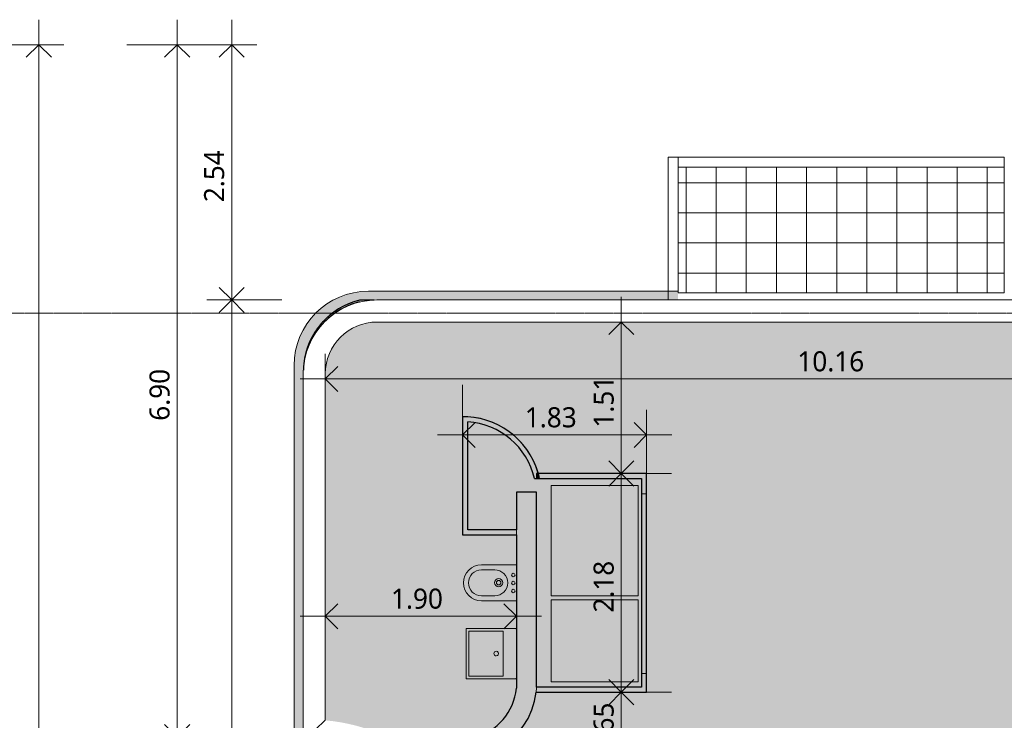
# Model space of a CAD drawing. Header units: millimetres. Extents: x -61176 to 31560, y -11428 to 53287.
# Tile 110 of 124: x 12736 to 22544, y 19112 to 26094. Entities that reach past the tile are written whole.
import ezdxf

# ---------------------------------------------------------------- set-up
doc = ezdxf.new("R2010")
doc.units = ezdxf.units.MM
doc.linetypes.add('Ligne de quadrillage', pattern=[22.225, 12.7, -3.175, 3.175, -3.175])
for name, color, linetype, lineweight in [('A-ANNO-DIMS', 211, 'Continuous', 9), ('A-ANNO-DIMS-100', 211, 'Continuous', 9), ('A-DETL-THIN', 151, 'Continuous', 9), ('A-FLOR', 192, 'Continuous', 9), ('A-FLOR-PATT', 8, 'Continuous', 9), ('A-GENM', 13, 'Continuous', 9), ('A-WALL', 113, 'Continuous', 9), ('I-FURN', 30, 'Continuous', 9), ('I-WALL', 2, 'Continuous', 9), ('P-SANR-FIXT', 6, 'Continuous', 9), ('S-GRID', 1, 'Continuous', 9)]:
    doc.layers.add(name, color=color, linetype=linetype, lineweight=lineweight)
doc.styles.add('Trebuchet MS_B', font='txt', dxfattribs={"height": 200})
doc.dimstyles.new('Cotes_linéaires_rouge_2mm', dxfattribs={"dimscale": 304.8, "dimtxt": 206.190181, "dimasz": 0.410105, "dimexe": 0.82021, "dimexo": 0.0625, "dimgap": 0.065617, "dimtad": 1, "dimlfac": 0.001, "dimrnd": 0.01, "dimzin": 0, "dimdsep": 46, "dimtxsty": 'Trebuchet MS_B', "dimblk1": 'OPEN30', "dimblk2": 'OPEN30', "dimsah": 1, "dimcen": 0.09, "dimdle": 0.82021, "dimazin": 0, "dimtfac": 1, "dimtdec": 4, "dimtix": 1, "dimtmove": 0, "dimatfit": 3, "dimfxl": 1.64042, "dimfxlon": 1, "dimtvp": 1, "dimtolj": 1, "dimtzin": 0, "dimarcsym": 2})

# ---------------------------------------------------------------- blocks, each defined once
blk = doc.blocks.new('Mobilier 1 - Mobilier 1-1089600-Niveau 1')
at = {"layer": 'I-FURN'}
h = blk.add_hatch(color=254, dxfattribs=at)
h.paths.add_polyline_path([(-19494.1, 18897.2), (-20312, 18897.2), (-20312, 18031.2), (-19494.1, 18031.2), (-19494.1, 18260)])
h.paths.add_polyline_path([(-20350.6, 18031.2), (-20350.6, 18897.2), (-21450.6, 18897.2), (-21450.6, 18031.2), (-21342.2, 18031.2)])
for p, q in [((-21450.6, 18897.2), (-21450.6, 18031.2)), ((-20350.6, 18897.2), (-21450.6, 18897.2)), ((-20350.6, 18031.2), (-20350.6, 18897.2)), ((-19494.1, 18897.2), (-20312, 18897.2)), ((-20312, 18897.2), (-20312, 18031.2)), ((-19494.1, 18031.2), (-19494.1, 18897.2)), ((-21450.6, 18031.2), (-20350.6, 18031.2)), ((-20312, 18031.2), (-19494.1, 18031.2))]:
    blk.add_line(p, q, dxfattribs=at)
blk = doc.blocks.new('Lavabo mural - 02 - 500 mm x 500 mm-1277533-Niveau 1')
at = {"layer": 'P-SANR-FIXT'}
blk.add_hatch(color=254, dxfattribs=at).paths.add_polyline_path([(-124.5, 197.6), (-124.5, 105), (-123, 101.5), (-119.5, 100), (370.8, 100.2), (373, 101.5), (374.5, 105), (374.5, 595), (372, 599.3), (369.5, 600), (-120.8, 599.8), (-123.8, 597.5), (-124.5, 595)])
for p, q in [((-124.5, 595), (-124.5, 105)), ((369.5, 600), (-119.5, 600)), ((374.5, 105), (374.5, 595)), ((-99.5, 235), (-99.5, 570)), ((-94.5, 575), (344.5, 575)), ((349.5, 570), (349.5, 235)), ((344.5, 230), (-94.5, 230))]:
    blk.add_line(p, q, dxfattribs=at)
for centre, radius, start, end in [((-119.5, 595), 5, 90, 180), ((369.5, 595), 5, 0, 90), ((-94.5, 570), 5, 90, 180), ((344.5, 570), 5, 0, 90), ((125.5, 300), 23, 0, 180), ((125.5, 300), 23, 180, 0), ((-94.5, 235), 5, 180, 270), ((344.5, 235), 5, 270, 0), ((-119.5, 105), 5, 180, 270), ((369.5, 105), 5, 270, 360)]:
    blk.add_arc(centre, radius, start, end, dxfattribs=at)
blk = doc.blocks.new('Bidet - 02 - 550 x 360mm-1091219-Niveau 1')
at = {"layer": 'P-SANR-FIXT'}
blk.add_hatch(color=254, dxfattribs=at).paths.add_polyline_path([(-54.6, 100), (304.6, 100), (304.6, 447), (298.4, 493.5), (280.5, 536.8), (252, 574), (214.8, 602.5), (171.5, 620.4), (125, 626.5), (78.5, 620.4), (35.2, 602.5), (-2, 574), (-30.5, 536.8), (-48.4, 493.5), (-54.6, 447), (-54.6, 410.2)])
for p, q in [((-54.6, 447), (-54.6, 100)), ((-5.1, 315.7), (-5.1, 447)), ((254.9, 315.7), (254.9, 447)), ((304.6, 100), (304.6, 447)), ((-54.6, 100), (304.6, 100))]:
    blk.add_line(p, q, dxfattribs=at)
for centre, radius, start, end in [((125, 447), 179.6, 360, 180), ((124.9, 447), 130, 360, 180), ((124.9, 315.7), 130, 180, 360), ((126.3, 276.4), 41.6, 0, 180), ((126.3, 276.4), 22.1, 90, 270), ((126.3, 276.4), 22.1, 270, 90), ((126.3, 276.4), 41.6, 180, 360), ((42.9, 130.3), 17.5, 0, 180), ((42.9, 130.3), 17.5, 180, 360), ((122.9, 130.3), 17.5, 90, 270), ((122.9, 130.3), 17.5, 270, 90), ((202.9, 130.3), 17.5, 0, 180), ((202.9, 130.3), 17.5, 180, 360)]:
    blk.add_arc(centre, radius, start, end, dxfattribs=at)
blk = doc.blocks.new('Grille sol - Famille1-V3-Niveau 1')
at = {"layer": 'A-GENM'}
h = blk.add_hatch(dxfattribs=at)
h.set_pattern_fill('FP_2', color=256, style=0, pattern_type=2)
h.set_pattern_definition([(90, (-9468.62, -15126.1), (-300, 2e-14), []), (180, (-9468.62, -15126.1), (-4e-14, -300), [])])
h.paths.add_polyline_path([(625, 1387.2), (625, 1625), (-625, 1625), (-625, -1625), (625, -1625), (625, -375)])
blk.add_line((-625, -1625), (625, -1625), dxfattribs=at)
blk = doc.blocks.new('accortère3 - accortère-1436547-Niveau 1')
at = {"layer": 'A-GENM'}
for p, q in [((-23300.4, 25428.1), (-23300.4, 16294.8)), ((-23080.4, 25428.1), (-23080.4, 16294.8)), ((-22565.6, 15779.9), (-19111.6, 15779.9)), ((-22565.6, 15559.9), (-18897.4, 15559.9))]:
    blk.add_line(p, q, dxfattribs=at)
for radius in [734.9, 514.9]:
    blk.add_arc((-22565.6, 16294.8), radius, 180, 270, dxfattribs=at)
blk.add_open_spline([(-19111.6, 15779.9), (-19077, 15742.2), (-19006.8, 15667.7), (-18934.2, 15595.4), (-18897.4, 15559.9)], degree=3, dxfattribs=at)
blk = doc.blocks.new('DIMBLOCK10-Niveau 1')
at = {"layer": 'A-ANNO-DIMS-100'}
for p, q in [((15779.9, 22013.4), (15779.9, 22763.4)), ((25942.9, 22013.4), (25942.9, 22763.4)), ((26192.9, 22513.4), (15529.9, 22513.4)), ((15779.9, 22513.4), (15779.9, 22013.4)), ((25942.9, 22513.4), (25942.9, 22013.4))]:
    blk.add_line(p, q, dxfattribs=at)
at = {"layer": 'A-ANNO-DIMS-100', "lineweight": 25}
for p, q in [((15779.9, 22513.4), (15904.9, 22638.4)), ((25942.9, 22513.4), (25817.9, 22638.4)), ((15779.9, 22513.4), (15904.9, 22388.4)), ((25942.9, 22513.4), (25817.9, 22388.4))]:
    blk.add_line(p, q, dxfattribs=at)
at = {"layer": 'A-ANNO-DIMS-100', "color": 0, "insert": (20482.2, 22789.3), "char_height": 200, "width": 910.033, "attachment_point": 1, "line_spacing_factor": 1.048425, "style": 'Trebuchet MS_B'}
blk.add_mtext('10.16', dxfattribs=at)
blk = doc.blocks.new('_Open30')
at = {"color": 0, "linetype": 'ByBlock', "lineweight": -2}
for p, q in [((-1, 0.268), (0, 0)), ((0, 0), (-1, -0.268)), ((0, 0), (-1, 0))]:
    blk.add_line(p, q, dxfattribs=at)
blk = doc.blocks.new('DIMBLOCK11-Niveau 1')
at = {"layer": 'A-ANNO-DIMS-100'}
for p, q in [((15779.9, 19648.3), (15779.9, 20398.3)), ((17683.2, 19648.3), (17683.2, 20398.3)), ((17933.2, 20148.3), (15529.9, 20148.3)), ((15779.9, 20148.3), (15779.9, 19648.3)), ((17683.2, 20148.3), (17683.2, 19648.3))]:
    blk.add_line(p, q, dxfattribs=at)
at = {"layer": 'A-ANNO-DIMS-100', "lineweight": 25}
for p, q in [((15779.9, 20148.3), (15904.9, 20273.3)), ((17683.2, 20148.3), (17558.2, 20273.3)), ((15779.9, 20148.3), (15904.9, 20023.3)), ((17683.2, 20148.3), (17558.2, 20023.3))]:
    blk.add_line(p, q, dxfattribs=at)
at = {"layer": 'A-ANNO-DIMS-100', "color": 0, "insert": (16434.5, 20424.2), "char_height": 200, "width": 712.929, "attachment_point": 1, "line_spacing_factor": 1.048425, "style": 'Trebuchet MS_B'}
blk.add_mtext('1.90', dxfattribs=at)
blk = doc.blocks.new('DIMBLOCK12-Niveau 1')
at = {"layer": 'A-ANNO-DIMS-100'}
for p, q in [((17148.2, 22455.7), (17148.2, 21705.7)), ((17148.2, 21955.7), (17148.2, 22455.7)), ((18981.2, 21455.7), (18981.2, 22205.7)), ((16898.2, 21955.7), (19231.2, 21955.7)), ((18981.2, 21955.7), (18981.2, 21455.7))]:
    blk.add_line(p, q, dxfattribs=at)
at = {"layer": 'A-ANNO-DIMS-100', "lineweight": 25}
for p, q in [((17148.2, 21955.7), (17273.2, 22080.7)), ((18981.2, 21955.7), (18856.2, 22080.7)), ((17148.2, 21955.7), (17273.2, 21830.7)), ((18981.2, 21955.7), (18856.2, 21830.7))]:
    blk.add_line(p, q, dxfattribs=at)
at = {"layer": 'A-ANNO-DIMS-100', "color": 0, "insert": (17767.6, 22231.7), "char_height": 200, "width": 712.929, "attachment_point": 1, "line_spacing_factor": 1.048425, "style": 'Trebuchet MS_B'}
blk.add_mtext('1.83', dxfattribs=at)
blk = doc.blocks.new('DIMBLOCK13-Niveau 1')
at = {"layer": 'A-ANNO-DIMS-100'}
for p, q in [((18728.5, 23330.4), (18728.5, 21571)), ((19228.5, 23080.4), (18478.5, 23080.4)), ((18728.5, 23080.4), (19228.5, 23080.4)), ((19228.5, 21571), (18478.5, 21571)), ((18728.5, 21571), (19228.5, 21571))]:
    blk.add_line(p, q, dxfattribs=at)
at = {"layer": 'A-ANNO-DIMS-100', "lineweight": 25}
for p, q in [((18728.5, 23080.4), (18603.5, 22955.4)), ((18728.5, 23080.4), (18853.5, 22955.4)), ((18728.5, 21571), (18603.5, 21696)), ((18728.5, 21571), (18853.5, 21696)), ((18728.5, 21571), (18603.5, 21446)), ((18728.5, 21571), (18853.5, 21446))]:
    blk.add_line(p, q, dxfattribs=at)
at = {"layer": 'A-ANNO-DIMS-100', "color": 0, "insert": (18452.6, 22028.7), "char_height": 200, "width": 712.929, "attachment_point": 1, "rotation": 90, "line_spacing_factor": 1.048425, "style": 'Trebuchet MS_B'}
blk.add_mtext('1.51', dxfattribs=at)
blk = doc.blocks.new('DIMBLOCK14-Niveau 1')
at = {"layer": 'A-ANNO-DIMS-100', "lineweight": 25}
for p, q in [((18728.5, 21571), (18603.5, 21696)), ((18728.5, 21571), (18853.5, 21696)), ((18728.5, 21571), (18603.5, 21446)), ((18728.5, 21571), (18853.5, 21446)), ((18728.5, 19392), (18603.5, 19517)), ((18728.5, 19392), (18853.5, 19517)), ((18728.5, 19392), (18603.5, 19267)), ((18728.5, 19392), (18853.5, 19267))]:
    blk.add_line(p, q, dxfattribs=at)
at = {"layer": 'A-ANNO-DIMS-100'}
for p, q in [((19228.5, 21571), (18478.5, 21571)), ((18728.5, 21571), (18728.5, 19392)), ((18728.5, 21571), (19228.5, 21571)), ((19228.5, 19392), (18478.5, 19392)), ((18728.5, 19392), (19228.5, 19392))]:
    blk.add_line(p, q, dxfattribs=at)
at = {"layer": 'A-ANNO-DIMS-100', "color": 0, "insert": (18452.6, 20184.5), "char_height": 200, "width": 712.929, "attachment_point": 1, "rotation": 90, "line_spacing_factor": 1.048425, "style": 'Trebuchet MS_B'}
blk.add_mtext('2.18', dxfattribs=at)
blk = doc.blocks.new('DIMBLOCK15-Niveau 1')
at = {"layer": 'A-ANNO-DIMS-100', "lineweight": 25}
for p, q in [((18728.5, 19392), (18603.5, 19517)), ((18728.5, 19392), (18853.5, 19517)), ((18728.5, 19392), (18603.5, 19267)), ((18728.5, 19392), (18853.5, 19267)), ((18728.5, 18744.1), (18603.5, 18869.1)), ((18728.5, 18744.1), (18853.5, 18869.1)), ((18728.5, 18744.1), (18603.5, 18619.1)), ((18728.5, 18744.1), (18853.5, 18619.1))]:
    blk.add_line(p, q, dxfattribs=at)
at = {"layer": 'A-ANNO-DIMS-100'}
for p, q in [((19228.5, 19392), (18478.5, 19392)), ((18728.5, 19392), (18728.5, 18744.1)), ((18728.5, 19392), (19228.5, 19392)), ((18228.5, 18744.1), (18978.5, 18744.1)), ((18728.5, 18744.1), (18228.5, 18744.1))]:
    blk.add_line(p, q, dxfattribs=at)
at = {"layer": 'A-ANNO-DIMS-100', "color": 0, "insert": (18452.6, 18771), "char_height": 200, "width": 712.929, "attachment_point": 1, "rotation": 90, "line_spacing_factor": 1.048425, "style": 'Trebuchet MS_B'}
blk.add_mtext('0.65', dxfattribs=at)
blk = doc.blocks.new('DIMBLOCK27-Niveau 1')
at = {"layer": 'A-ANNO-DIMS-100'}
for p, q in [((14848.3, 26094), (14848.3, 23300.4)), ((14348.3, 25844), (15098.3, 25844)), ((14848.3, 25844), (14348.3, 25844)), ((15348.3, 23300.4), (14598.3, 23300.4)), ((14848.3, 23300.4), (15348.3, 23300.4))]:
    blk.add_line(p, q, dxfattribs=at)
at = {"layer": 'A-ANNO-DIMS-100', "lineweight": 25}
for p, q in [((14848.3, 25844), (14723.3, 25719)), ((14848.3, 25844), (14973.3, 25719)), ((14848.3, 23300.4), (14723.3, 23425.4)), ((14848.3, 23300.4), (14973.3, 23425.4)), ((14848.3, 23300.4), (14723.3, 23175.4)), ((14848.3, 23300.4), (14973.3, 23175.4))]:
    blk.add_line(p, q, dxfattribs=at)
at = {"layer": 'A-ANNO-DIMS-100', "color": 0, "insert": (14572.4, 24275.1), "char_height": 200, "width": 712.929, "attachment_point": 1, "rotation": 90, "line_spacing_factor": 1.048425, "style": 'Trebuchet MS_B'}
blk.add_mtext('2.54', dxfattribs=at)
blk = doc.blocks.new('DIMBLOCK28-Niveau 1')
at = {"layer": 'A-ANNO-DIMS-100', "lineweight": 25}
for p, q in [((14848.3, 23300.4), (14723.3, 23425.4)), ((14848.3, 23300.4), (14973.3, 23425.4)), ((14848.3, 23300.4), (14723.3, 23175.4)), ((14848.3, 23300.4), (14973.3, 23175.4)), ((14848.3, 12680.3), (14723.3, 12805.3)), ((14848.3, 12680.3), (14973.3, 12805.3)), ((14848.3, 12680.3), (14723.3, 12555.3)), ((14848.3, 12680.3), (14973.3, 12555.3))]:
    blk.add_line(p, q, dxfattribs=at)
at = {"layer": 'A-ANNO-DIMS-100'}
for p, q in [((15348.3, 23300.4), (14598.3, 23300.4)), ((14848.3, 23300.4), (14848.3, 12680.3)), ((14848.3, 23300.4), (15348.3, 23300.4)), ((15348.3, 12680.3), (14598.3, 12680.3)), ((14848.3, 12680.3), (15348.3, 12680.3))]:
    blk.add_line(p, q, dxfattribs=at)
at = {"layer": 'A-ANNO-DIMS-100', "color": 0, "insert": (14572.4, 17611.2), "char_height": 200, "width": 910.033, "attachment_point": 1, "rotation": 90, "line_spacing_factor": 1.048425, "style": 'Trebuchet MS_B'}
blk.add_mtext('10.62', dxfattribs=at)
blk = doc.blocks.new('DIMBLOCK30-Niveau 1')
at = {"layer": 'A-ANNO-DIMS-100'}
for p, q in [((14304.5, 26094), (14304.5, 18944.1)), ((13804.5, 25844), (14554.5, 25844)), ((14304.5, 25844), (13804.5, 25844)), ((14804.5, 18944.1), (14054.5, 18944.1)), ((14304.5, 18944.1), (14804.5, 18944.1))]:
    blk.add_line(p, q, dxfattribs=at)
at = {"layer": 'A-ANNO-DIMS-100', "lineweight": 25}
for p, q in [((14304.5, 25844), (14179.5, 25719)), ((14304.5, 25844), (14429.5, 25719)), ((14304.5, 18944.1), (14179.5, 19069.1)), ((14304.5, 18944.1), (14429.5, 19069.1)), ((14304.5, 18944.1), (14179.5, 18819.1)), ((14304.5, 18944.1), (14429.5, 18819.1))]:
    blk.add_line(p, q, dxfattribs=at)
at = {"layer": 'A-ANNO-DIMS-100', "color": 0, "insert": (14028.6, 22097), "char_height": 200, "width": 712.929, "attachment_point": 1, "rotation": 90, "line_spacing_factor": 1.048425, "style": 'Trebuchet MS_B'}
blk.add_mtext('6.90', dxfattribs=at)
blk = doc.blocks.new('DIMBLOCK56-Niveau 1')
at = {"layer": 'A-ANNO-DIMS-100'}
for p, q in [((12926.7, 26094), (12926.7, -3347.5)), ((12426.7, 25844), (13176.7, 25844)), ((12926.7, 25844), (12426.7, 25844)), ((12426.7, -3097.5), (13176.7, -3097.5)), ((12926.7, -3097.5), (12426.7, -3097.5))]:
    blk.add_line(p, q, dxfattribs=at)
at = {"layer": 'A-ANNO-DIMS-100', "lineweight": 25}
for p, q in [((12926.7, 25844), (12801.7, 25719)), ((12926.7, 25844), (13051.7, 25719)), ((12926.7, -3097.5), (12801.7, -2972.5)), ((12926.7, -3097.5), (13051.7, -2972.5))]:
    blk.add_line(p, q, dxfattribs=at)
at = {"layer": 'A-ANNO-DIMS-100', "color": 0, "insert": (12650.8, 10994.1), "char_height": 200, "width": 910.033, "attachment_point": 1, "rotation": 90, "line_spacing_factor": 1.048425, "style": 'Trebuchet MS_B'}
blk.add_mtext('28.94', dxfattribs=at)

msp = doc.modelspace()

# ---------------------------------------------------------------- hatches: boundary and pattern name
at = {"layer": 'A-FLOR'}
h = msp.add_hatch(color=10, dxfattribs=at)
h.paths.add_polyline_path([(17173.21, 14009.379), (17258.62, 14015.937), (17342.569, 14032.971), (17423.779, 14060.223), (17501.012, 14097.276), (17576.472, 14146.384), (17638.91, 14198.386), (17697.472, 14260.901), (17747.884, 14330.157), (17789.375, 14405.099), (17821.313, 14484.583), (17843.21, 14567.397), (17843.21, 15210.698), (17826.538, 15293.676), (17800.393, 15374.173), (17765.125, 15451.111), (17721.207, 15523.46), (17669.226, 15590.252), (17609.878, 15650.594), (17543.957, 15703.676), (17464.444, 15752.572), (17396.004, 15785.328), (17396.004, 16420.821), (17346.004, 16420.821), (17346.004, 16704.54), (17342.081, 16693.178), (17308.394, 16604.906), (17286.97, 16554.04), (17246.004, 16468.55), (17246.004, 15835.821), (16714.209, 15835.821), (16678.157, 15809.019), (16615.942, 15766.64), (16550.153, 15725.799), (16486.534, 15689.759), (16408.114, 15650.099), (16377.216, 15635.821), (17103.21, 15635.821), (17103.21, 14009.743), (17173.21, 14009.743)])
h.paths.add_polyline_path([(17173.21, 14169.402), (17173.21, 15635.821), (17338.856, 15635.821), (17342.081, 15634.233), (17403.952, 15603.681), (17464.444, 15563.55), (17519.361, 15516.075), (17567.817, 15462.021), (17609.878, 15400.62), (17642.335, 15337.759), (17667.196, 15269.555), (17683.21, 15198.75), (17683.21, 14584.231), (17660.117, 14509.076), (17626.233, 14438.129), (17582.292, 14372.931), (17529.249, 14314.896), (17468.255, 14265.285), (17400.634, 14225.173), (17327.854, 14195.431), (17251.493, 14176.705)])
h.paths.add_polyline_path([(15620.704, 15691.035), (15713.66, 15694.078), (15762.153, 15697.3), (15844.792, 15707.02), (15919.291, 15719.399), (15993.281, 15735.298), (16040.645, 15747.038), (16108.557, 15767.091), (16175.517, 15790.123), (16241.396, 15816.088), (16285.632, 15835.821), (15582.414, 15835.821), (15582.414, 15691.876), (15614.422, 15691.173)])
h.paths.add_polyline_path([(15536.177, 17244.094), (15718.952, 17244.094), (15718.952, 17344.094), (15536.177, 17344.094)])
h.paths.add_polyline_path([(17900.955, 21571.016), (17914.758, 21521.016), (18931.184, 21521.016), (18931.184, 19442.035), (17883.21, 19442.035), (17883.21, 21386.383), (17683.21, 21386.383), (17683.21, 21011.383), (17198.21, 21011.383), (17198.21, 22085.893), (17290.983, 22074.14), (17381.486, 22050.602), (17468.23, 22015.668), (17549.786, 21969.912), (17624.809, 21914.088), (17694.417, 21846.174), (17750.603, 21775.81), (17799.411, 21695.197), (17837.137, 21609.867), (17863.553, 21521.016), (17883.21, 21521.016), (17883.21, 21571.016), (17890.231, 21571.016)])
h.paths.add_polyline_path([(17346.004, 17885.15), (17346.004, 18150.821), (17396.004, 18150.821), (17396.004, 18775.533), (17479.717, 18812.636), (17558.295, 18859.647), (17630.573, 18915.866), (17695.477, 18980.458), (17752.043, 19052.463), (17799.433, 19130.814), (17836.941, 19214.347), (17864.013, 19301.821), (17880.259, 19392.035), (18981.184, 19392.035), (18981.184, 21571.016), (17900.955, 21571.016), (17889.91, 21610.653), (17854.855, 21696.138), (17810.501, 21776.065), (17750.448, 21857.469), (17692.066, 21920.47), (17624.472, 21978.482), (17547.923, 22029.826), (17465.843, 22071.766), (17379.383, 22103.712), (17289.753, 22125.218), (17198.21, 22135.983), (17148.21, 22137.268), (17148.21, 20961.383), (17683.21, 20961.383), (17683.21, 19430.665), (17671.222, 19355.574), (17649.02, 19282.846), (17617.024, 19213.863), (17575.845, 19149.937), (17526.264, 19092.282), (17469.224, 19041.995), (17405.809, 19000.032), (17337.225, 18967.19), (17264.775, 18944.094), (16397.992, 18944.094), (16430.363, 18928.826), (16499.944, 18892.386), (16560.645, 18857.556), (16624.336, 18817.429), (16694.66, 18768.433), (16727.026, 18744.094), (17246.004, 18744.094), (17246.004, 18120.921), (17261.677, 18090.217), (17293.104, 18021.814), (17321.682, 17952.172), (17342.081, 17895.96)])
h.paths.add_polyline_path([(16236.835, 18744.094), (16306.794, 18744.094), (16236.835, 18775.107), (16184.895, 18795.954), (16118.079, 18819.403), (16050.294, 18839.88), (15981.67, 18857.345), (15912.343, 18871.763), (15842.447, 18883.107), (15772.118, 18891.355), (15701.493, 18896.49), (15613.62, 18898.233), (15575.36, 18897.388), (15575.36, 18744.094), (16184.895, 18744.094)])
h.paths.add_polyline_path([(15784.245, 23093.156), (15852.484, 23151.942), (15934.849, 23205.663), (16020.273, 23246.757), (16113.276, 23277.104), (16122.062, 23278.852), (16121.24, 23285.47), (16030.308, 23256.302), (15945.312, 23216.171), (15865.81, 23164.922), (15792.94, 23102.833)])
h = msp.add_hatch(color=10, dxfattribs=at)
h.paths.add_polyline_path([(17638.91, 12900.301), (25428.031, 12900.301), (25475.769, 12902.763), (25507.94, 12906.54), (25547.289, 12914.304), (25585.915, 12925.107), (25623.583, 12938.884), (25660.064, 12955.551), (25695.137, 12975.007), (25728.589, 12997.134), (25760.476, 13022.035), (25789.829, 13048.85), (25817.245, 13078.124), (25849.463, 13119.985), (25864.841, 13142.619), (25884.731, 13177.448), (25901.849, 13213.719), (25920.184, 13265.171), (25927.374, 13289.702), (25935.625, 13328.952), (25940.796, 13368.725), (25942.855, 13408.78), (25942.855, 15240.257), (25932.848, 15270.853), (25896.177, 15343.633), (25848.999, 15410.086), (25792.383, 15468.706), (25727.611, 15518.166), (25656.151, 15557.346), (25579.62, 15585.358), (23981.27, 15585.358), (23904.739, 15557.346), (23833.278, 15518.166), (23768.506, 15468.706), (23711.89, 15410.086), (23664.712, 15343.633), (23628.041, 15270.853), (23602.707, 15193.394), (23589.285, 15113.011), (23589.285, 14992.742), (23369.285, 14992.742), (23369.285, 15122.088), (23382.611, 15217.248), (23407.815, 15309.972), (23444.494, 15398.785), (23492.066, 15482.271), (23549.772, 15559.102), (23616.694, 15628.055), (23691.767, 15688.032), (23773.794, 15738.077), (23861.471, 15777.394), (23953.401, 15805.358), (24134.977, 15805.358), (24134.977, 17900.358), (23953.401, 17900.358), (23861.471, 17928.321), (23768.506, 17970.865), (23691.767, 18017.684), (23616.694, 18077.66), (23549.772, 18146.613), (23492.066, 18223.444), (23444.494, 18306.931), (23407.815, 18395.743), (23382.611, 18488.468), (23369.285, 18583.628), (23369.285, 18947.974), (23589.285, 18947.974), (23589.285, 18592.705), (23602.707, 18512.321), (23628.041, 18434.863), (23664.712, 18362.083), (23711.89, 18295.63), (23773.794, 18232.972), (23833.278, 18187.55), (23909.538, 18146.613), (23981.27, 18120.358), (25579.62, 18120.358), (25656.151, 18148.37), (25727.611, 18187.55), (25792.383, 18237.01), (25848.999, 18295.63), (25896.177, 18362.083), (25932.848, 18434.863), (25942.855, 18465.458), (25942.855, 22571.935), (25939.624, 22620.999), (25935.626, 22651.759), (25927.25, 22691.435), (25916.095, 22729.496), (25901.853, 22766.989), (25884.735, 22803.259), (25864.847, 22838.088), (25842.307, 22871.262), (25817.254, 22902.581), (25789.839, 22931.855), (25760.229, 22958.907), (25728.602, 22983.571), (25695.152, 23005.699), (25660.081, 23025.156), (25617.009, 23044.236), (25585.935, 23055.602), (25547.311, 23066.407), (25507.963, 23074.172), (25468.13, 23078.85), (25428.054, 23080.414), (16294.775, 23080.414), (16214.232, 23074.075), (16135.673, 23055.215), (16061.031, 23024.297), (15992.145, 22982.084), (15930.711, 22929.614), (15878.241, 22868.18), (15836.027, 22799.294), (15805.11, 22724.652), (15786.249, 22646.093), (15779.911, 22565.55), (15779.911, 19111.557), (15854.748, 19103.433), (15929.186, 19092.226), (16003.099, 19077.958), (16076.36, 19060.652), (16148.844, 19040.337), (16236.835, 19010.95), (16315.097, 18980.715), (16360.411, 18961.712), (16397.992, 18944.094), (17268.105, 18945.155), (17342.081, 18969.516), (17405.809, 19000.032), (17469.224, 19041.995), (17526.264, 19092.282), (17575.845, 19149.937), (17617.249, 19214.347), (17649.02, 19282.846), (17671.222, 19355.574), (17683.21, 19430.665), (17682.211, 19528.971), (17681.746, 19527.847), (17675.264, 19526.383), (17185.71, 19527.052), (17183.21, 19531.383), (17183.88, 20022.862), (17188.21, 20025.362), (17678.21, 20025.362), (17681.746, 20023.897), (17683.21, 20020.362), (17683.04, 20302.262), (17336.221, 20302.262), (17289.747, 20308.38), (17246.441, 20326.318), (17209.253, 20354.854), (17180.717, 20392.042), (17162.779, 20435.348), (17156.661, 20481.822), (17162.779, 20528.296), (17180.717, 20571.602), (17209.253, 20608.791), (17246.441, 20637.326), (17289.747, 20655.264), (17336.221, 20661.383), (17683.21, 20661.383), (17683.21, 20961.383), (17148.21, 20961.383), (17148.21, 22137.268), (17198.21, 22135.983), (17290.983, 22124.923), (17381.486, 22102.935), (17468.23, 22070.546), (17549.786, 22028.577), (17624.809, 21978.192), (17698.427, 21914.088), (17757.834, 21849.116), (17810.685, 21775.81), (17855.377, 21695.197), (17890.231, 21609.867), (17900.955, 21571.016), (18981.184, 21571.016), (18981.184, 19392.035), (17880.259, 19392.035), (17880.242, 19391.939), (17864.013, 19301.821), (17836.941, 19214.347), (17799.433, 19130.814), (17752.043, 19052.463), (17695.477, 18980.458), (17630.573, 18915.866), (17558.295, 18859.647), (17479.717, 18812.636), (17396.004, 18775.515), (17396.004, 18150.821), (17406.004, 18150.821), (17406.598, 17663.619), (17420.297, 17589.598), (17430.93, 17515.076), (17438.479, 17440.178), (17442.93, 17365.032), (17444.277, 17289.767), (17442.516, 17214.51), (17434.859, 17113.13), (17426.492, 17042.969), (17415.448, 16973.299), (17406.004, 16923.797), (17406.004, 16420.821), (17396.004, 16420.821), (17396.944, 15784.88), (17472.346, 15748.789), (17543.957, 15703.676), (17609.878, 15650.594), (17669.226, 15590.252), (17721.207, 15523.46), (17765.125, 15451.111), (17800.393, 15374.173), (17826.538, 15293.676), (17843.21, 15210.698), (17843.21, 14567.397), (17821.313, 14484.583), (17789.375, 14405.099), (17747.884, 14330.157), (17697.472, 14260.901), (17638.91, 14198.386), (17573.088, 14143.566), (17501.012, 14097.276), (17423.779, 14060.223), (17342.569, 14032.971), (17251.493, 14015.39), (17173.21, 14009.743), (17103.21, 14009.743), (17103.21, 15635.821), (16377.216, 15635.821), (16351.227, 15623.811), (16281.648, 15595.081), (16210.943, 15569.247), (16139.231, 15546.352), (16040.645, 15520.447), (15971.914, 15505.53), (15902.498, 15493.238), (15832.532, 15483.612), (15769.911, 15477.162), (15769.911, 13414.531), (15772.278, 13367.74), (15775.856, 13336.516), (15783.255, 13298.072), (15798.326, 13246.905), (15806.693, 13223.42), (15822.597, 13187.646), (15841.173, 13153.183), (15862.314, 13120.232), (15885.898, 13088.982), (15911.788, 13059.614), (15939.835, 13032.299), (15969.877, 13007.193), (16001.739, 12984.443), (16035.237, 12964.18), (16070.179, 12946.521), (16115.312, 12928.643), (16143.575, 12919.408), (16181.605, 12910.11), (16231.464, 12902.742), (16259.232, 12900.301), (17573.088, 12900.301)])
h.paths.add_polyline_path([(17173.21, 14169.402), (17258.62, 14178.453), (17327.854, 14195.431), (17400.634, 14225.173), (17468.255, 14265.285), (17529.249, 14314.896), (17582.292, 14372.931), (17626.233, 14438.129), (17660.117, 14509.076), (17683.21, 14584.231), (17683.21, 15198.75), (17667.196, 15269.555), (17642.335, 15337.759), (17609.03, 15402.261), (17567.817, 15462.021), (17519.361, 15516.075), (17464.444, 15563.55), (17396.004, 15607.606), (17338.856, 15635.821), (17173.21, 15635.821), (17173.21, 14176.705)])
h.paths.add_polyline_path([(25942.855, 15627.729), (25942.855, 15627.952), (25925.808, 15643.795)])
h.paths.add_polyline_path([(25579.62, 15805.358), (25604.159, 15805.358), (25535.22, 15818.798), (25458.793, 15824.821), (25458.793, 15805.358), (25535.22, 15805.358)])
h.paths.add_polyline_path([(24194.977, 15805.358), (25398.793, 15805.358), (25398.793, 17900.358), (24194.977, 17900.358), (24194.977, 17269.962)])
h.paths.add_polyline_path([(16911.208, 15835.821), (17246.004, 15835.821), (17246.004, 16468.55), (17222.683, 16423.474), (17185.362, 16358.1), (17145.374, 16294.322), (17102.789, 16232.248), (17057.678, 16171.984), (17010.119, 16113.634), (16960.192, 16057.295), (16907.983, 16003.065), (16847.112, 15945.342), (16797.077, 15901.296), (16738.569, 15853.93), (16714.209, 15835.821), (16853.58, 15835.821)])
h.paths.add_polyline_path([(16241.396, 15835.821), (16285.632, 15835.821), (16324.049, 15853.93), (16369.396, 15876.61), (16431.268, 15911.049), (16491.559, 15948.186), (16550.153, 15987.948), (16606.934, 16030.257), (16661.791, 16075.032), (16714.619, 16122.185), (16765.315, 16171.624), (16813.778, 16223.252), (16859.915, 16276.969), (16911.208, 16343.248), (16944.855, 16390.248), (16983.493, 16449.589), (17019.473, 16510.577), (17052.727, 16573.094), (17083.188, 16637.018), (17110.798, 16702.225), (17136.055, 16770.301), (17159.683, 16844.821), (17178.712, 16916.128), (17194.779, 16990.072), (17207.333, 17064.535), (17216.37, 17139.39), (17220.428, 17183.645), (17223.774, 17254.377), (17223.774, 17330.568), (17221.09, 17395.939), (17215.065, 17466.493), (17205.931, 17536.712), (17193.706, 17606.46), (17178.415, 17675.6), (17159.99, 17744.3), (17138.756, 17811.52), (17114.466, 17878.034), (17087.264, 17943.412), (17057.202, 18007.524), (17016.597, 18083.561), (16988.74, 18131.46), (16950.473, 18191.04), (16909.614, 18248.873), (16860.956, 18311.079), (16804.727, 18375.801), (16772.3, 18410.781), (16721.915, 18460.535), (16669.382, 18508.016), (16614.804, 18553.132), (16558.288, 18595.796), (16487.365, 18643.779), (16428.57, 18679.826), (16378.23, 18708.259), (16306.794, 18744.094), (15816.177, 18744.094), (15816.177, 17344.094), (15718.952, 17344.094), (15718.952, 17244.094), (15218.721, 17244.094), (15218.721, 15835.821), (16236.835, 15835.821)])
h.paths.add_polyline_path([(25458.793, 17880.895), (25535.22, 17886.918), (25604.159, 17900.358), (25458.793, 17900.358), (25458.793, 17886.918)])
h.paths.add_polyline_path([(25613.431, 17902.165), (25620.307, 17903.506), (25617.838, 17903.506)])
h.paths.add_polyline_path([(25701.054, 17929.055), (25702.957, 17929.657), (25702.396, 17929.657)])
h.paths.add_polyline_path([(25890.443, 18034.717), (25925.808, 18061.497), (25925.808, 18062.971), (25923.963, 18061.497)])
h.paths.add_polyline_path([(17246.004, 18120.921), (17246.004, 18744.094), (16727.026, 18744.094), (16746.481, 18729.465), (16804.727, 18681.778), (16860.956, 18631.728), (16915.071, 18579.4), (16966.981, 18524.883), (17016.597, 18468.271), (17063.834, 18409.66), (17108.613, 18349.149), (17150.856, 18286.842), (17190.492, 18222.844), (17227.453, 18157.265)])
h.paths.add_polyline_path([(17885.629, 19442.035), (18931.184, 19442.035), (18931.184, 21521.016), (17863.553, 21521.016), (17836.904, 21610.653), (17798.994, 21696.138), (17750.448, 21776.065), (17690.552, 21850.578), (17618.944, 21918.452), (17547.923, 21970.957), (17465.843, 22016.629), (17379.383, 22051.15), (17289.753, 22074.296), (17198.21, 22085.893), (17198.21, 21011.383), (17683.21, 21011.383), (17683.21, 21386.383), (17883.21, 21386.383), (17883.21, 19442.035)])
h.paths.add_polyline_path([(18259.954, 19494.059), (18031.184, 19494.059), (18031.184, 20312.035), (18897.177, 20312.035), (18897.177, 19494.059)])
h.paths.add_polyline_path([(18031.184, 20350.58), (18031.184, 21450.58), (18897.177, 21450.58), (18897.177, 20350.58)])
msp.add_hatch(color=10, dxfattribs=at).paths.add_polyline_path([(17914.758, 21521.016), (17900.955, 21571.016), (17883.21, 21571.016), (17883.21, 21521.016), (17890.231, 21521.016)])
at = {"layer": 'A-FLOR-PATT'}
h = msp.add_hatch(color=256, dxfattribs=at)
h.paths.add_polyline_path([(16236.835, 12632.877), (19193.952, 12632.877), (19193.952, 12680.301), (16254.167, 12680.308), (16206.666, 12683.859), (16161.188, 12690.134), (16115.312, 12699.474), (16070.124, 12711.715), (16025.807, 12726.81), (15968.864, 12751.399), (15940.502, 12765.3), (15886.784, 12797.165), (15854.025, 12819.422), (15809.809, 12854.251), (15783.557, 12877.357), (15743.175, 12918.356), (15719.823, 12944.816), (15686.122, 12988.879), (15663.739, 13022.035), (15635.259, 13071.543), (15620.128, 13101.334), (15598.082, 13153.735), (15582.414, 13199.535), (15569.648, 13246.905), (15562.462, 13280.1), (15555.601, 13323.943), (15551.161, 13375.308), (15549.911, 13414.531), (15549.911, 15635.821), (15468.952, 15635.821), (15468.952, 13372.877), (15475.282, 13276.287), (15494.166, 13181.351), (15525.281, 13089.691), (15568.093, 13002.877), (15621.87, 12922.393), (15685.693, 12849.618), (15758.468, 12785.795), (15838.952, 12732.018), (15925.766, 12689.206), (16017.425, 12658.092), (16115.312, 12639.014), (16208.952, 12632.877)])
h.paths.add_polyline_path([(25428.031, 12632.877), (25523.308, 12633.462), (25616.98, 12640.404), (25705.903, 12658.092), (25797.562, 12689.206), (25884.376, 12732.018), (25964.86, 12785.795), (26037.635, 12849.618), (26101.458, 12922.393), (26155.235, 13002.877), (26198.047, 13089.691), (26229.162, 13181.351), (26248.046, 13276.287), (26254.376, 13372.877), (26254.376, 15436.199), (26191.605, 15436.199), (26191.605, 14902.742), (26162.855, 14902.742), (26162.854, 13407.434), (26159.475, 13347.499), (26155.649, 13312.224), (26144.413, 13252.763), (26133.002, 13208.656), (26115.777, 13157.276), (26099.555, 13117.435), (26079.843, 13076.366), (26052.384, 13028.286), (26026.189, 12988.898), (25998.045, 12951.916), (25968.288, 12917.492), (25932.258, 12881.074), (25901.88, 12853.823), (25869.046, 12827.517), (25821.384, 12794.833), (25793.227, 12777.469), (25746.948, 12753.257), (25707.462, 12735.501), (25662.637, 12718.76), (25615.655, 12704.701), (25570.445, 12694.233), (25507.94, 12685.001), (25468.105, 12681.604), (25428.031, 12680.301), (22643.952, 12680.301), (22643.952, 12632.877), (25003.682, 12632.877)])
h.paths.add_polyline_path([(26191.605, 18249.969), (26254.376, 18249.969), (26254.376, 22648.178), (26248.046, 22744.768), (26229.162, 22839.704), (26198.047, 22931.364), (26155.235, 23018.178), (26096.909, 23103.848), (26037.635, 23171.437), (25964.86, 23235.26), (25884.376, 23289.037), (25797.562, 23331.849), (25705.903, 23362.963), (25610.966, 23381.847), (25507.963, 23388.178), (22643.952, 23388.178), (22643.952, 23300.414), (25428.054, 23300.414), (25428.063, 23300.414), (25475.803, 23298.86), (25526.873, 23293.628), (25586.001, 23282.881), (25621.542, 23274.334), (25670.618, 23258.981), (25707.84, 23245.045), (25764.03, 23218.73), (25808.195, 23194.016), (25833.903, 23178.161), (25884.313, 23141.175), (25909.905, 23120.368), (25950.746, 23081.749), (25977.771, 23053.208), (26017.47, 23003.824), (26036.358, 22977.816), (26068.241, 22925.684), (26089.684, 22884.631), (26110.269, 22837.722), (26125.609, 22795.705), (26139.212, 22749.386), (26147.425, 22715.537), (26156.452, 22661.089), (26160.8, 22620.999), (26162.855, 22571.935), (26162.855, 19633.178), (26191.605, 19633.178), (26191.605, 18488.468)])
h.paths.add_polyline_path([(15559.911, 18963.989), (15559.911, 22565.55), (15562.177, 22600.128), (15562.462, 22627.226), (15573.059, 22717.776), (15595.696, 22808.621), (15631.982, 22899.993), (15677.162, 22981.596), (15729.526, 23053.82), (15793.686, 23122.001), (15873.465, 23186.135), (15949.972, 23233.368), (16032.24, 23271.078), (16119.611, 23298.58), (16266.785, 23298.58), (16294.775, 23300.414), (19193.952, 23300.414), (19193.952, 23388.178), (16198.856, 23387.517), (16104.578, 23380.299), (16017.425, 23362.963), (15925.766, 23331.849), (15835.009, 23286.403), (15758.468, 23235.26), (15685.693, 23171.437), (15621.87, 23098.662), (15568.093, 23018.178), (15525.281, 22931.364), (15494.166, 22839.704), (15475.282, 22744.768), (15468.952, 22648.178), (15468.952, 18963.989)])
h = msp.add_hatch(color=256, dxfattribs=at)
h.paths.add_polyline_path([(19210.927, 12632.877), (19293.952, 12632.877), (19293.952, 12680.301), (19193.952, 12680.301), (19193.952, 12632.877)])
h.paths.add_polyline_path([(19195.969, 23300.414), (19293.952, 23300.414), (19293.952, 23388.178), (19193.952, 23388.178), (19193.952, 23300.414)])
h = msp.add_hatch(color=256, dxfattribs=at)
h.paths.add_polyline_path([(15562.177, 22600.128), (15564.914, 22648.178), (15562.177, 22622.898)])
h.paths.add_polyline_path([(15566.859, 22664.795), (15586.997, 22761.775), (15615.849, 22846.771), (15662.215, 22938.747), (15716.361, 23018.144), (15775.147, 23085.178), (15784.245, 23093.156), (15793.686, 23103.468), (15868.508, 23166.662), (15953.241, 23220.068), (16034.351, 23257.981), (16121.124, 23286.403), (16119.025, 23298.395), (16030.308, 23270.47), (15945.312, 23231.216), (15859.18, 23175.843), (15793.686, 23122.001), (15728.591, 23052.531), (15674.571, 22978.022), (15629.718, 22895.843), (15595.696, 22808.621), (15573.059, 22717.776), (15569.977, 22691.435)])
at = {"layer": 'A-WALL', "transparency": 33554534}
h = msp.add_hatch(color=8, dxfattribs=at)
h.paths.add_polyline_path([(15563.79, 22624.744), (15565.851, 22656.181), (15562.462, 22624.78)])
h.paths.add_polyline_path([(15566.859, 22664.795), (15584.951, 22755.747), (15615.849, 22846.771), (15658.364, 22932.982), (15711.768, 23012.907), (15775.147, 23085.178), (15847.418, 23148.557), (15927.343, 23201.961), (16013.554, 23244.476), (16104.578, 23275.374), (16122.062, 23278.852), (16119.611, 23298.58), (16030.308, 23270.47), (15945.312, 23231.216), (15866.007, 23181.456), (15793.686, 23122.001), (15729.526, 23053.82), (15674.571, 22978.022), (15629.718, 22895.843), (15595.696, 22808.621), (15573.059, 22717.776), (15569.977, 22691.435)])
at = {"layer": 'A-WALL'}
h = msp.add_hatch(color=8, dxfattribs=at)
h.paths.add_polyline_path([(25428.054, 23228.58), (25428.06, 23228.58), (25428.054, 23298.58)])
h.paths.add_polyline_path([(16122.062, 23278.852), (16198.856, 23294.127), (16266.785, 23298.58), (16119.611, 23298.58), (16120.164, 23294.127)])
at = {"layer": 'A-WALL', "transparency": 33554534}
for points in [[(15562.177, 22600.128), (15563.79, 22624.744), (15562.177, 22624.787)], [(17883.21, 19422.418), (17883.21, 21386.383), (17683.21, 21386.383), (17683.21, 19430.665)], [(17286.97, 18744.094), (17342.076, 18757.75), (17395.993, 18775.528), (17479.717, 18812.636), (17558.295, 18859.647), (17630.573, 18915.866), (17695.477, 18980.458), (17752.043, 19052.463), (17799.433, 19130.814), (17836.941, 19214.347), (17864.013, 19301.821), (17881.884, 19407.163), (17883.21, 19422.418), (17683.21, 19430.665), (17671.222, 19355.574), (17649.02, 19282.846), (17617.024, 19213.863), (17575.845, 19149.937), (17526.264, 19092.282), (17469.224, 19041.995), (17405.809, 19000.032), (17337.225, 18967.19), (17264.775, 18944.094), (17268.105, 18914.094)]]:
    msp.add_hatch(color=8, dxfattribs=at).paths.add_polyline_path(points)
at = {"layer": 'I-WALL', "transparency": 33554534}
for points in [[(17148.21, 20961.383), (17198.21, 20961.383), (17198.21, 22135.983), (17148.21, 22137.268), (17148.21, 21342.217)], [(17863.553, 21521.016), (17914.758, 21521.016), (17890.231, 21609.867), (17855.377, 21695.197), (17810.685, 21775.81), (17756.78, 21850.578), (17694.417, 21918.452), (17624.472, 21978.482), (17547.923, 22029.826), (17465.843, 22071.766), (17379.383, 22103.712), (17289.753, 22125.218), (17198.21, 22135.983), (17198.21, 22085.893), (17290.983, 22074.14), (17381.486, 22050.602), (17468.23, 22015.668), (17549.786, 21969.912), (17624.809, 21914.088), (17692.066, 21849.116), (17750.448, 21776.065), (17798.994, 21696.138), (17836.904, 21610.653)], [(17883.21, 21521.016), (18981.184, 21521.016), (18981.184, 21571.016), (17883.21, 21571.016)], [(18981.184, 19442.035), (18981.184, 21521.016), (18931.184, 21521.016), (18931.184, 19442.035)], [(17683.21, 20961.383), (17683.21, 21011.383), (17198.21, 21011.383), (17198.21, 20961.383)], [(18981.184, 19392.035), (18981.184, 19442.035), (17883.21, 19442.035), (17883.21, 19422.418), (17880.259, 19392.035), (18259.954, 19392.035)]]:
    msp.add_hatch(color=8, dxfattribs=at).paths.add_polyline_path(points)

# ---------------------------------------------------------------- linework, layer by layer
at = {"layer": 'A-DETL-THIN'}
for p, q in [((19293.952, 24723.178), (19293.952, 24623.178)), ((22543.952, 24723.178), (19293.952, 24723.178)), ((22543.952, 24623.178), (22543.952, 24723.178)), ((19293.952, 24623.178), (22543.952, 24623.178))]:
    msp.add_line(p, q, dxfattribs=at)
at = {"layer": 'A-FLOR'}
for p, q in [((19293.952, 23388.178), (16208.952, 23388.178)), ((15468.952, 22648.178), (15468.952, 18963.989))]:
    msp.add_line(p, q, dxfattribs=at)
for centre, radius, start, end in [((16208.952, 22648.178), 740, 90, 180), ((16295.193, 22587.177), 719.833, 111.368428, 135.2819395), ((16295.193, 22587.177), 719.833, 103.9890301, 111.298046)]:
    msp.add_arc(centre, radius, start, end, dxfattribs=at)
at = {"layer": 'A-WALL', "lineweight": 25}
for p, q in [((16266.785, 23298.58), (16119.611, 23298.58)), ((15562.177, 22624.787), (15562.177, 22600.128)), ((17683.21, 21386.383), (17683.21, 21011.383)), ((17883.21, 21386.383), (17683.21, 21386.383)), ((17883.21, 19442.035), (17883.21, 21386.383)), ((17683.21, 20961.383), (17683.21, 19430.665))]:
    msp.add_line(p, q, dxfattribs=at)
at = {"layer": 'A-WALL'}
for p, q in [((15696.161, 23010.273), (15696.161, 22989.549)), ((17683.21, 20961.383), (17683.21, 21011.383)), ((17883.21, 19422.418), (17883.21, 19442.035))]:
    msp.add_line(p, q, dxfattribs=at)
at = {"layer": 'A-WALL', "lineweight": 25, "flags": 128}
msp.add_lwpolyline([(17395.986, 18775.526), (17479.723, 18812.639), (17558.311, 18859.659), (17630.597, 18915.888), (17695.507, 18980.493), (17752.077, 19052.512), (17799.466, 19130.877), (17836.972, 19214.425), (17864.037, 19301.913), (17880.242, 19391.939)], dxfattribs=at)
at = {"layer": 'A-WALL', "lineweight": 25}
for centre, radius, start, end in [((16294.775, 22586.184), 733.614, 103.8138131, 173.8356253), ((16294.775, 22586.184), 733.614, 174.5134418, 176.9836798), ((17133.885, 19479.861), 551.524, 283.7287402, 354.8824158)]:
    msp.add_arc(centre, radius, start, end, dxfattribs=at)
at = {"layer": 'A-WALL'}
for centre, radius, start, end in [((16294.775, 22586.184), 733.614, 113.2314302, 117.9642712), ((16294.775, 22586.184), 733.614, 111.1340201, 113.2314302), ((16294.775, 22586.184), 733.614, 110.8881584, 111.1039668), ((16294.775, 22586.184), 733.614, 103.8138131, 110.8881584), ((16294.775, 22586.184), 733.614, 128.0328207, 132.1232071), ((16294.775, 22586.184), 733.614, 125.7708649, 128.0328207), ((16294.775, 22586.184), 733.614, 125.0423978, 125.6944924), ((16294.775, 22586.184), 733.614, 120.7668205, 125.0423978), ((16294.775, 22586.184), 733.614, 118.4530831, 120.7668205), ((16294.775, 22586.184), 733.614, 117.9642712, 118.3975602), ((16294.775, 22586.184), 733.614, 140.4038656, 142.3449927), ((16294.775, 22586.184), 733.614, 139.2075833, 140.2997664), ((16294.775, 22586.184), 733.614, 135.2092419, 139.2075833), ((16294.775, 22586.184), 733.614, 133.0877172, 135.2092419), ((16294.775, 22586.184), 733.614, 132.1232071, 132.9951374), ((16294.775, 22586.184), 733.614, 142.3449927, 144.684326), ((17148.988, 19478.549), 736.364, 353.2453236, 355.6283148), ((17133.885, 19479.861), 751.524, 353.2888262, 355.6163351)]:
    msp.add_arc(centre, radius, start, end, dxfattribs=at)
at = {"layer": 'I-WALL'}
for p, q in [((19193.952, 23300.414), (19193.952, 24723.178)), ((19193.952, 24723.178), (19293.952, 24723.178)), ((19293.952, 24723.178), (19293.952, 23373.178)), ((22543.952, 23373.178), (22543.952, 24623.178)), ((19293.952, 23373.178), (22543.952, 23373.178)), ((18981.184, 21367.049), (18931.184, 21367.049)), ((18931.184, 19578.681), (18981.184, 19578.681))]:
    msp.add_line(p, q, dxfattribs=at)
at = {"layer": 'I-WALL', "lineweight": 25}
for p, q in [((17148.21, 22137.268), (17148.21, 20961.383)), ((17198.21, 21011.383), (17198.21, 22085.893)), ((17863.553, 21521.016), (18931.184, 21521.016)), ((18981.184, 21571.016), (17883.21, 21571.016)), ((17883.21, 21571.016), (17883.21, 21521.016)), ((18931.184, 21521.016), (18931.184, 19442.035)), ((18981.184, 19392.035), (18981.184, 21571.016)), ((17683.21, 21011.383), (17198.21, 21011.383)), ((17148.21, 20961.383), (17683.21, 20961.383)), ((18931.184, 19442.035), (17883.21, 19442.035)), ((17880.259, 19392.035), (18981.184, 19392.035))]:
    msp.add_line(p, q, dxfattribs=at)
for radius, start, end in [(778.68, 86.68649, 90.3673702), (778.68, 12.0387905, 86.68649), (728.68, 12.8785764, 86.4588457)]:
    msp.add_arc((17153.203, 21358.604), radius, start, end, dxfattribs=at)
at = {"layer": 'I-WALL'}
for centre, radius, start, end in [((17153.203, 21358.604), 778.68, 86.68649, 90.3673702), ((17153.203, 21358.604), 778.68, 15.8576521, 86.68649), ((17153.203, 21358.604), 728.68, 12.8785764, 86.4588457), ((17153.203, 21358.604), 778.68, 12.0387905, 15.7921255), ((17133.885, 19479.861), 751.524, 354.4525806, 355.6163351), ((17133.885, 19479.861), 751.524, 353.2888262, 354.4487942)]:
    msp.add_arc(centre, radius, start, end, dxfattribs=at)
at = {"layer": 'S-GRID', "linetype": 'Ligne de quadrillage', "lineweight": 18}
msp.add_line((-61176.497, 23169.164), (30259.658, 23169.164), dxfattribs=at)

# ---------------------------------------------------------------- block references
at = {"layer": 'A-GENM', "rotation": 270.0000000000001}
for name, p in [('Grille sol - Famille1-V3-Niveau 1', (20918.952, 23998.178)), ('accortère3 - accortère-1436547-Niveau 1', (0, 0))]:
    msp.add_blockref(name, p, dxfattribs=at)
at = {"layer": 'I-FURN', "rotation": 270.0000000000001}
msp.add_blockref('Mobilier 1 - Mobilier 1-1089600-Niveau 1', (0, 0), dxfattribs=at)
at = {"layer": 'P-SANR-FIXT', "rotation": 90.00000000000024}
for name, p in [('Bidet - 02 - 550 x 360mm-1091219-Niveau 1', (17783.21, 20356.822)), ('Lavabo mural - 02 - 500 mm x 500 mm-1277533-Niveau 1', (17783.21, 19650.872))]:
    msp.add_blockref(name, p, dxfattribs=at)

# ---------------------------------------------------------------- dimensions: what is measured, and where the dimension line sits
at = {"layer": 'A-ANNO-DIMS'}
for base, p1, p2, angle, override, picture, middle in [((12926.666, -3097.468), (12426.666, 25843.989), (12426.666, -3097.468), 90, {"dimpost": '<>', "dimfxl": 28941.457441}, 'DIMBLOCK56-Niveau 1', (12802.895, 11373.26)), ((14304.505, 18944.094), (13804.505, 25843.989), (14804.505, 18944.094), 90, {"dimpost": '<>', "dimfxl": 6971.983598}, 'DIMBLOCK30-Niveau 1', (14180.532, 22394.042)), ((14848.324, 23300.414), (14348.324, 25843.989), (15348.324, 23300.414), 90, {"dimpost": '<>', "dimfxl": 2733.088611}, 'DIMBLOCK27-Niveau 1', (14724.553, 24572.202)), ((14848.324, 12680.301), (15348.324, 23300.414), (15348.324, 12680.301), 90, {"dimpost": '<>', "dimfxl": 10620.112922}, 'DIMBLOCK28-Niveau 1', (14724.351, 17990.358)), ((18728.533, 21571.016), (19228.533, 23080.414), (19228.533, 21571.016), 90, {"dimpost": '<>', "dimfxl": 1509.397841}, 'DIMBLOCK13-Niveau 1', (18605.166, 22325.715)), ((15779.911, 22513.357), (25942.855, 22013.357), (15779.911, 22013.357), 0, {"dimpost": '<>', "dimfxl": 10162.944172}, 'DIMBLOCK10-Niveau 1', (20861.383, 22637.33)), ((18728.533, 19392.035), (19228.533, 21571.016), (19228.533, 19392.035), 90, {"dimpost": '<>', "dimfxl": 2178.981809}, 'DIMBLOCK14-Niveau 1', (18604.762, 20481.526)), ((15779.911, 20148.26), (17683.21, 19648.26), (15779.911, 19648.26), 0, {"dimpost": '<>', "dimfxl": 1903.299637}, 'DIMBLOCK11-Niveau 1', (16731.56, 20272.031)), ((18728.533, 18744.094), (19228.533, 19392.035), (18228.533, 18744.094), 90, {"dimpost": '<>', "dimfxl": 1191.565024}, 'DIMBLOCK15-Niveau 1', (18604.56, 19068.064))]:
    dim = msp.add_linear_dim(base=base, p1=p1, p2=p2, angle=angle, dimstyle='Cotes_linéaires_rouge_2mm', override=override, dxfattribs=at)
    dim.commit()
    dim.dimension.update_dxf_attribs({"geometry": picture, "text_midpoint": middle})
dim = msp.add_linear_dim(base=(18981.184, 21955.744), p1=(17148.21, 22455.744), p2=(18981.184, 21455.744), dimstyle='Cotes_linéaires_rouge_2mm', override={"dimpost": '<>', "dimfxl": 2088.011951}, dxfattribs=at)
dim.commit()
dim.dimension.update_dxf_attribs({"geometry": 'DIMBLOCK12-Niveau 1', "text_midpoint": (18064.697, 22079.515)})

doc.saveas('drawing.dxf')
